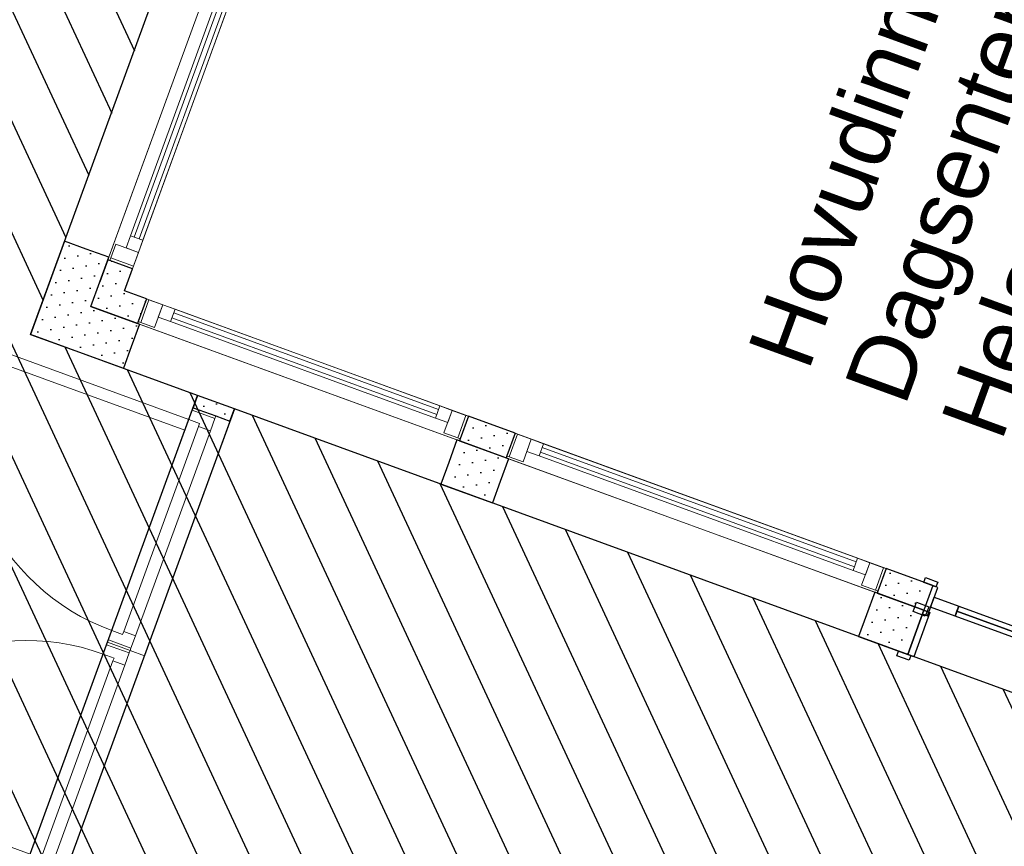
# Model space of a CAD drawing. Header units: millimetres. Extents: x 112481703 to 112588235, y 1264638581 to 1264713486.
# Tile 104 of 256: x 112555450 to 112559215, y 1264656674 to 1264659835. Entities that reach past the tile are written whole.
import ezdxf
from ezdxf.enums import TextEntityAlignment as Align

# ---------------------------------------------------------------- set-up
doc = ezdxf.new("R2010")
doc.units = ezdxf.units.MM
doc.header["$LTSCALE"] = 0.5
doc.header["$MEASUREMENT"] = 0
doc.linetypes.add('PLINE', pattern=[0])
for name, color, linetype in [('231- Bærende yttervegger', 7, 'Continuous'), ('231- Bærende yttervegger (Skravur)', 7, 'Continuous'), ('231- Bærende yttervegger (Skravur)(Nye konstruksjoner)', 7, 'Continuous'), ('231- Bærende yttervegger(Nye konstruksjoner)', 7, 'Continuous'), ('242- Ikke-bærende innervegger', 7, 'Continuous'), ('242- Ikke-bærende innervegger (Skravur)', 7, 'Continuous'), ('244- Vinduer_ dører_ foldevegger(Nye konstruksjoner)', 7, 'Continuous'), ('862- M___Nettoareal', 7, 'Continuous'), ('862- M___Nettoareal (1-100)', 7, 'Continuous'), ('862- M___Nettoareal(Nye konstruksjoner)', 7, 'Continuous'), ('862- M___Nettoareal(Polylinje)', 7, 'Continuous'), ('862- M___Nettoareal(Polylinje)(Nye konstruksjoner)', 7, 'Continuous'), ('LA_farge_dekke_asfalt2', 7, 'Continuous')]:
    doc.layers.add(name, color=color, linetype=linetype)
doc.layers.add('234- Vinduer_ dører_ porter(Nye konstruksjoner)', color=7, linetype='Continuous', lineweight=0)
doc.layers.add('244- Vinduer_ dører_ foldevegger', color=7, linetype='Continuous', lineweight=0)
doc.styles.add('GENERATED_STYLE_1', font='arial.ttf')
pattern_1 = [(249.95599, (112557650, 1264717795), (-81.35699, 29.68231), [0, -50]), (249.95599, (112557682.11, 1264717756.67), (-81.35699, 29.68231), [0, -50])]

# ---------------------------------------------------------------- blocks, each defined once
blk = doc.blocks.new('Korridor_2460_59', base_point=(112559036.3, 1264655787.6))
at = {"layer": '862- M___Nettoareal(Polylinje)', "linetype": 'PLINE', "flags": 128}
blk.add_lwpolyline([(112561673.1, 1264656376.4), (112556271.3, 1264658347.2), (112555549.9, 1264656369.7), (112555559.3, 1264656366.3), (112557813.9, 1264655543.7), (112556559.5, 1264652105.4), (112558100.1, 1264651543.3), (112558457.1, 1264651413.1), (112559471.6, 1264654193.8), (112559085.3, 1264654334.7), (112558889.2, 1264654406.3), (112558930.3, 1264654519), (112559126.4, 1264654447.4), (112560752.8, 1264653854.1)], close=True, dxfattribs=at)
blk = doc.blocks.new('Korridor_ Kommunikasjon_2202_79', base_point=(112556115.5, 1264666864))
at = {"layer": '862- M___Nettoareal(Polylinje)(Nye konstruksjoner)', "linetype": 'PLINE', "flags": 128}
blk.add_lwpolyline([(112557042.7, 1264672336.1), (112556565.9, 1264671029.4), (112555537.7, 1264668211.1), (112555049.2, 1264668389.4), (112554278, 1264666275.6), (112554151.2, 1264666321.9), (112551894.2, 1264660135.8), (112551833.2, 1264660158), (112551385.9, 1264658932.1), (112554296.7, 1264656826.9), (112555409, 1264656421.1), (112556130.4, 1264658398.6), (112555491.6, 1264658631.7), (112556091.4, 1264660275.7), (112555471.4, 1264660501.9), (112555505.7, 1264660595.8), (112555036, 1264660767.2), (112554615.6, 1264660920.6), (112555835.7, 1264664265), (112556256.1, 1264664111.6), (112556725.8, 1264663940.2), (112556760.1, 1264664034.2), (112557380.1, 1264663807.9), (112559008.2, 1264668270.2), (112558068.7, 1264668613), (112559147, 1264671568.4)], close=True, dxfattribs=at)
blk = doc.blocks.new('Veggåpning 07[106]', base_point=(112557650, 1264717795))
at = {"layer": '234- Vinduer_ dører_ porter(Nye konstruksjoner)', "linetype": 'PLINE'}
for p, q in [((112556033.2, 1264660116), (112555621.9, 1264658988.7)), ((112556115.8, 1264660085.8), (112556033.2, 1264660116)), ((112556202.2, 1264660054.3), (112556115.8, 1264660085.8)), ((112556202.2, 1264660054.3), (112555791, 1264658927)), ((112555704.5, 1264658958.5), (112555621.9, 1264658988.7)), ((112555791, 1264658927), (112555704.5, 1264658958.5))]:
    blk.add_line(p, q, dxfattribs=at)
blk = doc.blocks.new('Dør[43]', base_point=(112557650, 1264717795))
at = {"layer": '244- Vinduer_ dører_ foldevegger', "linetype": 'PLINE'}
for p, q in [((112555274.8, 1264658559.6), (112555289.9, 1264658601)), ((112555289.9, 1264658601), (112556096.8, 1264658306.6)), ((112556081.8, 1264658265.2), (112555274.8, 1264658559.6)), ((112555786, 1264657454.5), (112556113.3, 1264658351.7)), ((112556109.9, 1264658342.3), (112556096.8, 1264658306.6)), ((112556109.9, 1264658342.3), (112556113.3, 1264658351.7)), ((112556196.3, 1264658310.7), (112556109.9, 1264658342.3)), ((112556113.3, 1264658351.7), (112556199.7, 1264658320.1)), ((112556113.3, 1264658351.7), (112556199.7, 1264658320.1)), ((112556113.3, 1264658351.7), (112556199.7, 1264658320.1)), ((112555926.9, 1264657403.1), (112556254.2, 1264658300.2)), ((112556096.8, 1264658306.6), (112556081.8, 1264658265.2)), ((112556096.8, 1264658306.6), (112556138.2, 1264658291.5)), ((112556138.2, 1264658291.5), (112556134.1, 1264658280.2)), ((112556179.2, 1264658263.8), (112556196.3, 1264658310.7)), ((112556196.3, 1264658310.7), (112556199.7, 1264658320.1)), ((112556199.7, 1264658320.1), (112556254.2, 1264658300.2)), ((112555847.9, 1264657495.8), (112556134.1, 1264658280.2)), ((112556179.2, 1264658263.8), (112555893, 1264657479.3)), ((112556134.1, 1264658280.2), (112556179.2, 1264658263.8)), ((112555802.4, 1264657499.6), (112555789.4, 1264657463.9)), ((112555843.8, 1264657484.5), (112555802.4, 1264657499.6)), ((112555789.4, 1264657463.9), (112555786, 1264657454.5)), ((112555789.4, 1264657463.9), (112555875.8, 1264657432.4)), ((112555847.9, 1264657495.8), (112555843.8, 1264657484.5)), ((112555893, 1264657479.3), (112555847.9, 1264657495.8)), ((112555875.8, 1264657432.4), (112555893, 1264657479.3)), ((112555786, 1264657454.5), (112555872.4, 1264657423)), ((112555786, 1264657454.5), (112555872.4, 1264657423)), ((112555786, 1264657454.5), (112555872.4, 1264657423)), ((112555875.8, 1264657432.4), (112555872.4, 1264657423)), ((112555872.4, 1264657423), (112555926.9, 1264657403.1))]:
    blk.add_line(p, q, dxfattribs=at)
blk.add_arc((112556096.8, 1264658306.6), 859, 159.956, 249.956, dxfattribs=at)
blk = doc.blocks.new('Dør[44]', base_point=(112557650, 1264717795))
at = {"layer": '244- Vinduer_ dører_ foldevegger', "linetype": 'PLINE'}
for p, q in [((112555786, 1264657454.5), (112555458.7, 1264656557.3)), ((112555769.5, 1264657409.4), (112555782.5, 1264657445.1)), ((112555782.5, 1264657445.1), (112555786, 1264657454.5)), ((112555782.5, 1264657445.1), (112555869, 1264657413.6)), ((112555786, 1264657454.5), (112555872.4, 1264657423)), ((112555786, 1264657454.5), (112555872.4, 1264657423)), ((112555786, 1264657454.5), (112555872.4, 1264657423)), ((112555869, 1264657413.6), (112555872.4, 1264657423)), ((112555872.4, 1264657423), (112555926.9, 1264657403.1)), ((112555926.9, 1264657403.1), (112555599.6, 1264656505.9)), ((112555810.9, 1264657394.3), (112555769.5, 1264657409.4)), ((112555806.7, 1264657383), (112555810.9, 1264657394.3)), ((112555869, 1264657413.6), (112555851.8, 1264657366.6)), ((112555806.7, 1264657383), (112555520.6, 1264656598.6)), ((112555565.6, 1264656582.2), (112555851.8, 1264657366.6)), ((112555851.8, 1264657366.6), (112555806.7, 1264657383)), ((112554683.2, 1264656938.2), (112554668.1, 1264656896.8)), ((112555490.2, 1264656643.8), (112554683.2, 1264656938.2)), ((112554668.1, 1264656896.8), (112555475.1, 1264656602.4)), ((112555475.1, 1264656602.4), (112555490.2, 1264656643.8)), ((112555462.1, 1264656566.7), (112555475.1, 1264656602.4)), ((112555475.1, 1264656602.4), (112555516.4, 1264656587.4)), ((112555516.4, 1264656587.4), (112555520.6, 1264656598.6)), ((112555520.6, 1264656598.6), (112555565.6, 1264656582.2)), ((112555462.1, 1264656566.7), (112555458.7, 1264656557.3)), ((112555458.7, 1264656557.3), (112555545.1, 1264656525.8)), ((112555458.7, 1264656557.3), (112555545.1, 1264656525.8)), ((112555458.7, 1264656557.3), (112555545.1, 1264656525.8)), ((112555548.5, 1264656535.2), (112555462.1, 1264656566.7)), ((112555565.6, 1264656582.2), (112555548.5, 1264656535.2)), ((112555548.5, 1264656535.2), (112555545.1, 1264656525.8)), ((112555545.1, 1264656525.8), (112555599.6, 1264656505.9))]:
    blk.add_line(p, q, dxfattribs=at)
blk.add_arc((112555475.1, 1264656602.4), 859, 69.956, 159.956, dxfattribs=at)
blk = doc.blocks.new('Vindu[198]', base_point=(112557650, 1264717795))
at = {"layer": '234- Vinduer_ dører_ porter(Nye konstruksjoner)', "linetype": 'PLINE'}
for p, q in [((112555935.2, 1264658767.9), (112555903.6, 1264658681.5)), ((112555935.2, 1264658767.9), (112555903.6, 1264658681.5)), ((112555913, 1264658678.1), (112555944.6, 1264658764.5)), ((112555935.2, 1264658767.9), (112557165.8, 1264658318.9)), ((112555935.2, 1264658767.9), (112555944.6, 1264658764.5)), ((112555944.6, 1264658764.5), (112555997.2, 1264658745.3)), ((112555997.2, 1264658745.3), (112555965.6, 1264658658.9)), ((112555980, 1264658698.3), (112555997.2, 1264658745.3)), ((112555997.2, 1264658745.3), (112556044.1, 1264658728.2)), ((112556044.1, 1264658728.2), (112556027, 1264658681.2)), ((112556039, 1264658714.1), (112557051.7, 1264658344.6)), ((112556044.1, 1264658728.2), (112557056.9, 1264658358.7)), ((112555903.6, 1264658681.5), (112555900.9, 1264658674)), ((112555900.9, 1264658674), (112557131.6, 1264658225)), ((112555913, 1264658678.1), (112555903.6, 1264658681.5)), ((112555965.6, 1264658658.9), (112555913, 1264658678.1)), ((112556027, 1264658681.2), (112555980, 1264658698.3)), ((112557039.7, 1264658311.7), (112556027, 1264658681.2)), ((112557044.9, 1264658325.8), (112556032.2, 1264658695.3)), ((112557039.7, 1264658311.7), (112557056.9, 1264658358.7)), ((112557056.9, 1264658358.7), (112557103.8, 1264658341.5)), ((112557072.3, 1264658255.1), (112557103.8, 1264658341.5)), ((112557103.8, 1264658341.5), (112557086.7, 1264658294.6)), ((112557103.8, 1264658341.5), (112557156.4, 1264658322.3)), ((112557086.7, 1264658294.6), (112557039.7, 1264658311.7)), ((112557124.9, 1264658235.9), (112557156.4, 1264658322.3)), ((112557165.8, 1264658318.9), (112557134.3, 1264658232.5)), ((112557165.8, 1264658318.9), (112557134.3, 1264658232.5)), ((112557156.4, 1264658322.3), (112557165.8, 1264658318.9)), ((112557124.9, 1264658235.9), (112557072.3, 1264658255.1)), ((112557134.3, 1264658232.5), (112557124.9, 1264658235.9)), ((112557134.3, 1264658232.5), (112557131.6, 1264658225))]:
    blk.add_line(p, q, dxfattribs=at)
blk = doc.blocks.new('Vindu[201]', base_point=(112557650, 1264717795))
at = {"layer": '234- Vinduer_ dører_ porter(Nye konstruksjoner)', "linetype": 'PLINE'}
for p, q in [((112557344.3, 1264658253.8), (112557312.8, 1264658167.4)), ((112557344.3, 1264658253.8), (112557312.8, 1264658167.4)), ((112557322.2, 1264658163.9), (112557353.7, 1264658250.4)), ((112557344.3, 1264658253.8), (112558762.9, 1264657736.3)), ((112557344.3, 1264658253.8), (112557353.7, 1264658250.4)), ((112557353.7, 1264658250.4), (112557406.3, 1264658231.2)), ((112557406.3, 1264658231.2), (112557374.8, 1264658144.8)), ((112557389.2, 1264658184.2), (112557406.3, 1264658231.2)), ((112557406.3, 1264658231.2), (112557453.3, 1264658214)), ((112557453.3, 1264658214), (112557436.2, 1264658167.1)), ((112557453.3, 1264658214), (112558653.9, 1264657776)), ((112557436.2, 1264658167.1), (112557389.2, 1264658184.2)), ((112558641.9, 1264657743.1), (112557441.3, 1264658181.2)), ((112557448.2, 1264658200), (112558648.7, 1264657761.9)), ((112557312.8, 1264658167.4), (112557310, 1264658159.9)), ((112557310, 1264658159.9), (112558728.6, 1264657642.3)), ((112557322.2, 1264658163.9), (112557312.8, 1264658167.4)), ((112557374.8, 1264658144.8), (112557322.2, 1264658163.9)), ((112558636.7, 1264657729), (112557436.2, 1264658167.1)), ((112558636.7, 1264657729), (112558653.9, 1264657776)), ((112558653.9, 1264657776), (112558700.9, 1264657758.9)), ((112558683.7, 1264657711.9), (112558636.7, 1264657729)), ((112558669.3, 1264657672.5), (112558700.9, 1264657758.9)), ((112558700.9, 1264657758.9), (112558683.7, 1264657711.9)), ((112558700.9, 1264657758.9), (112558753.5, 1264657739.7)), ((112558721.9, 1264657653.3), (112558753.5, 1264657739.7)), ((112558762.9, 1264657736.3), (112558731.3, 1264657649.8)), ((112558762.9, 1264657736.3), (112558731.3, 1264657649.8)), ((112558753.5, 1264657739.7), (112558762.9, 1264657736.3)), ((112558721.9, 1264657653.3), (112558669.3, 1264657672.5)), ((112558731.3, 1264657649.8), (112558721.9, 1264657653.3)), ((112558731.3, 1264657649.8), (112558728.6, 1264657642.3))]:
    blk.add_line(p, q, dxfattribs=at)
blk = doc.blocks.new('Skyvedør[137]', base_point=(112557650, 1264717795))
at = {"layer": '244- Vinduer_ dører_ foldevegger(Nye konstruksjoner)', "linetype": 'PLINE'}
for p, q in [((112558906.6, 1264657683.8), (112558913.1, 1264657701.7)), ((112558913.1, 1264657701.7), (112558960.1, 1264657684.5)), ((112558960.1, 1264657684.5), (112558953.6, 1264657666.7)), ((112558941.4, 1264657671.1), (112558901.9, 1264657563.1)), ((112558953.6, 1264657666.7), (112558906.6, 1264657683.8)), ((112558941.4, 1264657671.1), (112558906.6, 1264657683.8)), ((112558941.4, 1264657671.1), (112558906.6, 1264657683.8)), ((112558941.4, 1264657671.1), (112558907.1, 1264657577.2)), ((112558941.4, 1264657671.1), (112558907.1, 1264657577.2)), ((112558920.7, 1264657556.2), (112558960.1, 1264657664.3)), ((112558960.1, 1264657664.3), (112558941.4, 1264657671.1)), ((112558932.7, 1264657589.1), (112558946.4, 1264657626.7)), ((112558946.4, 1264657626.7), (112559040.4, 1264657592.4)), ((112558865.8, 1264657572), (112558872.3, 1264657589.9)), ((112558912.8, 1264657554.9), (112558865.8, 1264657572)), ((112558872.3, 1264657589.9), (112558919.3, 1264657572.7)), ((112558907.1, 1264657577.2), (112558872.3, 1264657589.9)), ((112558907.1, 1264657577.2), (112558872.3, 1264657589.9)), ((112558919.3, 1264657572.7), (112558912.8, 1264657554.9)), ((112559026.7, 1264657554.9), (112558932.7, 1264657589.1)), ((112559040.4, 1264657592.4), (112559026.7, 1264657554.9)), ((112559033.5, 1264657573.6), (112560325.2, 1264657102.4)), ((112558901.9, 1264657563.1), (112558920.7, 1264657556.2)), ((112559638.2, 1264657225.3), (112559826.1, 1264657156.7)), ((112559826.1, 1264657156.7), (112559796.3, 1264657220.8)), ((112559826.1, 1264657156.7), (112559762, 1264657126.9)), ((112560318.4, 1264657083.6), (112560332.1, 1264657121.2)), ((112560332.1, 1264657121.2), (112560426, 1264657086.9)), ((112560426, 1264657086.9), (112560439.7, 1264657124.5)), ((112560439.7, 1264657124.5), (112560533.7, 1264657090.2)), ((112560412.3, 1264657049.3), (112560318.4, 1264657083.6)), ((112560426, 1264657086.9), (112560412.3, 1264657049.3)), ((112560520, 1264657052.6), (112560426, 1264657086.9)), ((112560533.7, 1264657090.2), (112560520, 1264657052.6)), ((112560526.8, 1264657071.4), (112561818.5, 1264656600.1)), ((112561811.7, 1264656581.3), (112561825.4, 1264656618.9)), ((112561825.4, 1264656618.9), (112561919.3, 1264656584.6)), ((112561925.9, 1264656582.2), (112561932.4, 1264656600.1)), ((112561932.4, 1264656600.1), (112561979.4, 1264656583)), ((112561905.6, 1264656547.1), (112561811.7, 1264656581.3)), ((112561919.3, 1264656584.6), (112561879.9, 1264656476.6)), ((112561898.7, 1264656469.8), (112561938.1, 1264656577.8)), ((112561938.1, 1264656577.8), (112561903.9, 1264656483.8)), ((112561938.1, 1264656577.8), (112561903.9, 1264656483.8)), ((112561919.3, 1264656584.6), (112561905.6, 1264656547.1)), ((112561938.1, 1264656577.8), (112561919.3, 1264656584.6)), ((112561972.9, 1264656565.1), (112561925.9, 1264656582.2)), ((112561938.1, 1264656577.8), (112561972.9, 1264656565.1)), ((112561938.1, 1264656577.8), (112561972.9, 1264656565.1)), ((112561979.4, 1264656583), (112561972.9, 1264656565.1)), ((112561885.1, 1264656470.5), (112561891.6, 1264656488.3)), ((112561891.6, 1264656488.3), (112561938.6, 1264656471.2)), ((112561903.9, 1264656483.8), (112561938.6, 1264656471.2)), ((112561903.9, 1264656483.8), (112561938.6, 1264656471.2)), ((112561879.9, 1264656476.6), (112561898.7, 1264656469.8)), ((112561932.1, 1264656453.3), (112561885.1, 1264656470.5)), ((112561938.6, 1264656471.2), (112561932.1, 1264656453.3))]:
    blk.add_line(p, q, dxfattribs=at)
at = {"layer": '244- Vinduer_ dører_ foldevegger(Nye konstruksjoner)', "linetype": 'PLINE', "flags": 128}
for points in [[(112559033.5, 1264657573.6), (112560325.2, 1264657102.4), (112560318.4, 1264657083.6), (112559026.7, 1264657554.9)], [(112559040.4, 1264657592.4), (112560332.1, 1264657121.2), (112560325.2, 1264657102.4), (112559033.5, 1264657573.6)], [(112560533.7, 1264657090.2), (112561825.4, 1264656618.9), (112561818.5, 1264656600.1), (112560526.8, 1264657071.4)], [(112560526.8, 1264657071.4), (112561818.5, 1264656600.1), (112561811.7, 1264656581.3), (112560520, 1264657052.6)]]:
    blk.add_lwpolyline(points, close=True, dxfattribs=at)
blk = doc.blocks.new('Veggåpning 07[257]', base_point=(112557650, 1264717795))
at = {"layer": '234- Vinduer_ dører_ porter(Nye konstruksjoner)', "linetype": 'PLINE'}
for p, q in [((112555908.3, 1264658671.3), (112555876.8, 1264658584.8)), ((112555908.3, 1264658671.3), (112557122.2, 1264658228.4)), ((112555876.8, 1264658584.8), (112555846.6, 1264658502.2)), ((112555846.6, 1264658502.2), (112557060.5, 1264658059.3)), ((112557122.2, 1264658228.4), (112557090.6, 1264658142)), ((112557090.6, 1264658142), (112557060.5, 1264658059.3))]:
    blk.add_line(p, q, dxfattribs=at)
blk = doc.blocks.new('Veggåpning 07[260]', base_point=(112557650, 1264717795))
at = {"layer": '234- Vinduer_ dører_ porter(Nye konstruksjoner)', "linetype": 'PLINE'}
for p, q in [((112557319.4, 1264658156.4), (112557287.9, 1264658070)), ((112557319.4, 1264658156.4), (112558719.2, 1264657645.7)), ((112557287.9, 1264658070), (112557257.7, 1264657987.3)), ((112557257.7, 1264657987.3), (112558657.5, 1264657476.6)), ((112558719.2, 1264657645.7), (112558687.7, 1264657559.3)), ((112558687.7, 1264657559.3), (112558657.5, 1264657476.6))]:
    blk.add_line(p, q, dxfattribs=at)
blk = doc.blocks.new('Veggåpning 01[146]', base_point=(112557650, 1264717795))
at = {"layer": '244- Vinduer_ dører_ foldevegger(Nye konstruksjoner)', "linetype": 'PLINE'}
for p, q in [((112558845.4, 1264657408.1), (112558907.1, 1264657577.2)), ((112558907.1, 1264657577.2), (112558845.4, 1264657408.1)), ((112558907.1, 1264657577.2), (112558845.4, 1264657408.1)), ((112558872.3, 1264657589.9), (112558878.8, 1264657607.7)), ((112558919.3, 1264657572.7), (112558872.3, 1264657589.9)), ((112558907.1, 1264657577.2), (112558872.3, 1264657589.9)), ((112558907.1, 1264657577.2), (112558872.3, 1264657589.9)), ((112558878.8, 1264657607.7), (112558925.8, 1264657590.6)), ((112558907.1, 1264657577.2), (112558930.6, 1264657568.6)), ((112558925.8, 1264657590.6), (112558919.3, 1264657572.7)), ((112558930.6, 1264657568.6), (112558868.9, 1264657399.5)), ((112558804.1, 1264657402.9), (112558810.6, 1264657420.8)), ((112558851.1, 1264657385.8), (112558804.1, 1264657402.9)), ((112558810.6, 1264657420.8), (112558857.6, 1264657403.6)), ((112558845.4, 1264657408.1), (112558810.6, 1264657420.8)), ((112558845.4, 1264657408.1), (112558810.6, 1264657420.8)), ((112558868.9, 1264657399.5), (112558845.4, 1264657408.1)), ((112558857.6, 1264657403.6), (112558851.1, 1264657385.8)), ((112561818.7, 1264656323.3), (112561880.4, 1264656492.4)), ((112561903.9, 1264656483.8), (112561842.2, 1264656314.8)), ((112561903.9, 1264656483.8), (112561842.2, 1264656314.8)), ((112561903.9, 1264656483.8), (112561842.2, 1264656314.8)), ((112561880.4, 1264656492.4), (112561903.9, 1264656483.8)), ((112561891.6, 1264656488.3), (112561898.2, 1264656506.2)), ((112561938.6, 1264656471.2), (112561891.6, 1264656488.3)), ((112561898.2, 1264656506.2), (112561945.1, 1264656489)), ((112561903.9, 1264656483.8), (112561938.6, 1264656471.2)), ((112561903.9, 1264656483.8), (112561938.6, 1264656471.2)), ((112561945.1, 1264656489), (112561938.6, 1264656471.2)), ((112561842.2, 1264656314.8), (112561818.7, 1264656323.3)), ((112561823.4, 1264656301.4), (112561830, 1264656319.2)), ((112561870.4, 1264656284.2), (112561823.4, 1264656301.4)), ((112561830, 1264656319.2), (112561876.9, 1264656302.1)), ((112561842.2, 1264656314.8), (112561876.9, 1264656302.1)), ((112561842.2, 1264656314.8), (112561876.9, 1264656302.1)), ((112561876.9, 1264656302.1), (112561870.4, 1264656284.2))]:
    blk.add_line(p, q, dxfattribs=at)
blk = doc.blocks.new('Vindu[261]', base_point=(112557650, 1264717795))
at = {"layer": '234- Vinduer_ dører_ porter(Nye konstruksjoner)', "linetype": 'PLINE'}
for p, q in [((112556202.2, 1264660054.3), (112555787.5, 1264658917.6)), ((112556296.2, 1264660020), (112555881.5, 1264658883.3)), ((112556187.1, 1264659989.5), (112556206.3, 1264660042.2)), ((112556209.8, 1264660051.6), (112556202.2, 1264660054.3)), ((112556206.3, 1264660042.2), (112556209.8, 1264660051.6)), ((112556206.3, 1264660042.2), (112556292.8, 1264660010.6)), ((112556296.2, 1264660020), (112556209.8, 1264660051.6)), ((112556296.2, 1264660020), (112556209.8, 1264660051.6)), ((112556296.2, 1264660020), (112556292.8, 1264660010.6)), ((112556273.6, 1264659958), (112556187.1, 1264659989.5)), ((112556292.8, 1264660010.6), (112556273.6, 1264659958)), ((112556209.5, 1264659928.2), (112556226.6, 1264659975.2)), ((112556226.6, 1264659975.2), (112556273.6, 1264659958)), ((112556273.6, 1264659958), (112556256.4, 1264659911)), ((112555874.3, 1264659009.4), (112556209.5, 1264659928.2)), ((112555888.4, 1264659004.3), (112556223.6, 1264659923)), ((112556242.3, 1264659916.2), (112555907.1, 1264658997.4)), ((112556256.4, 1264659911), (112555921.2, 1264658992.3)), ((112556256.4, 1264659911), (112556209.5, 1264659928.2)), ((112555857.1, 1264658962.4), (112555874.3, 1264659009.4)), ((112555874.3, 1264659009.4), (112555921.2, 1264658992.3)), ((112555798.5, 1264658924.2), (112555817.7, 1264658976.8)), ((112555817.7, 1264658976.8), (112555904.1, 1264658945.3)), ((112555921.2, 1264658992.3), (112555904.1, 1264658945.3)), ((112555904.1, 1264658945.3), (112555857.1, 1264658962.4)), ((112555904.1, 1264658945.3), (112555884.9, 1264658892.7)), ((112555795, 1264658914.8), (112555787.5, 1264658917.6)), ((112555795, 1264658914.8), (112555798.5, 1264658924.2)), ((112555881.5, 1264658883.3), (112555795, 1264658914.8)), ((112555881.5, 1264658883.3), (112555795, 1264658914.8)), ((112555798.5, 1264658924.2), (112555884.9, 1264658892.7)), ((112555884.9, 1264658892.7), (112555881.5, 1264658883.3))]:
    blk.add_line(p, q, dxfattribs=at)
blk = doc.blocks.new('Label_88', base_point=(112559052.4, 1264655781.8))
at = {"layer": '862- M___Nettoareal (1-100)', "char_height": 200, "attachment_point": 1, "rotation": 249.956, "style": 'GENERATED_STYLE_1'}
for s, insert in [('\\A1;{\\pql;\\pt0,241000;\\fArial|b0|i0|c0|p0;\\W1.000000;20,2\\fArial|b0|i0|c0|p0;\\W1.000000;\\A1{\\H.66x;\\S^  ;}\\fArial|b0|i0|c0|p0;\\W1.000000; m\\fArial|b0|i0|c0|p0;\\W1.000000;\\A1{\\H.66x;\\S2^  ;}\\fArial|b0|i0|c0|p0;\\W1.000000;\\fArial|b0|i0|c0|p0;\\W1.000000;\\fArial|b0|i0|c0|p0;\\W1.000000;\\fArial|b0|i0|c0|p0;\\W1.000000;\\fArial|b0|i0|c0|p0;\\W1.000000;\\fArial|b0|i0|c0|p0;\\W1.000000;\\fArial|b0|i0|c0|p0;\\W1.000000;\\A1{\\H.66x;\\S^  ;}\\fArial|b0|i0|c0|p0;\\W1.000000;\\fArial|b0|i0|c0|p0;\\W1.000000;\\A1{\\H.66x;\\S^  ;}\\fArial|b0|i0|c0|p0;\\W1.000000;\\fArial|b0|i0|c0|p0;\\W1.000000;\\fArial|b0|i0|c0|p0;\\W1.000000;\\fArial|b0|i0|c0|p0;\\W1.000000;\\fArial|b0|i0|c0|p0;\\W1.000000;\\fArial|b0|i0|c0|p0;\\W1.000000;\\fArial|b0|i0|c0|p0;\\W1.000000;\\A1{\\H.66x;\\S^  ;}\\fArial|b0|i0|c0|p0;\\W1.000000;\\fArial|b0|i0|c0|p0;\\W1.000000;\\A1{\\H.66x;\\S^  ;}\\fArial|b0|i0|c0|p0;\\W1.000000;\\fArial|b0|i0|c0|p0;\\W1.000000;\\fArial|b0|i0|c0|p0;\\W1.000000;\\fArial|b0|i0|c0|p0;\\W1.000000;\\fArial|b0|i0|c0|p0;\\W1.000000;\\fArial|b0|i0|c0|p0;\\W1.000000;\\fArial|b0|i0|c0|p0;\\W1.000000;\\A1{\\H.66x;\\S^  ;}\\fArial|b0|i0|c0|p0;\\W1.000000;\\fArial|b0|i0|c0|p0;\\W1.000000;\\A1{\\H.66x;\\S^  ;}\\fArial|b0|i0|c0|p0;\\W1.000000;\\fArial|b0|i0|c0|p0;\\W1.000000;\\fArial|b0|i0|c0|p0;\\W1.000000;\\fArial|b0|i0|c0|p0;\\W1.000000;\\fArial|b0|i0|c0|p0;\\W1.000000;\\fArial|b0|i0|c0|p0;\\W1.000000;\\fArial|b0|i0|c0|p0;\\W1.000000;\\A1{\\H.66x;\\S^  ;}\\fArial|b0|i0|c0|p0;\\W1.000000;\\fArial|b0|i0|c0|p0;\\W1.000000;\\A1{\\H.66x;\\S^  ;}\\fArial|b0|i0|c0|p0;\\W1.000000;\\fArial|b0|i0|c0|p0;\\W1.000000;\\fArial|b0|i0|c0|p0;\\W1.000000;\\fArial|b0|i0|c0|p0;\\W1.000000;\\fArial|b0|i0|c0|p0;\\W1.000000;\\fArial|b0|i0|c0|p0;\\W1.000000;\\fArial|b0|i0|c0|p0;\\W1.000000;\\fArial|b0|i0|c0|p0;\\W1.000000;}', (112559022.9, 1264656301.1)), ('\\A1;{\\pql;\\pt0,241000;\\fArial|b0|i0|c0|p0;\\W1.000000;Korridor\\fArial|b0|i0|c0|p0;\\W1.000000;\\A1{\\H.66x;\\S^  ;}\\fArial|b0|i0|c0|p0;\\W1.000000;\\fArial|b0|i0|c0|p0;\\W1.000000;\\A1{\\H.66x;\\S^  ;}\\fArial|b0|i0|c0|p0;\\W1.000000;\\fArial|b0|i0|c0|p0;\\W1.000000;\\fArial|b0|i0|c0|p0;\\W1.000000;\\fArial|b0|i0|c0|p0;\\W1.000000;\\fArial|b0|i0|c0|p0;\\W1.000000;\\fArial|b0|i0|c0|p0;\\W1.000000;\\fArial|b0|i0|c0|p0;\\W1.000000;\\A1{\\H.66x;\\S^  ;}\\fArial|b0|i0|c0|p0;\\W1.000000;\\fArial|b0|i0|c0|p0;\\W1.000000;\\A1{\\H.66x;\\S^  ;}\\fArial|b0|i0|c0|p0;\\W1.000000;\\fArial|b0|i0|c0|p0;\\W1.000000;\\fArial|b0|i0|c0|p0;\\W1.000000;\\fArial|b0|i0|c0|p0;\\W1.000000;\\fArial|b0|i0|c0|p0;\\W1.000000;\\fArial|b0|i0|c0|p0;\\W1.000000;\\fArial|b0|i0|c0|p0;\\W1.000000;\\A1{\\H.66x;\\S^  ;}\\fArial|b0|i0|c0|p0;\\W1.000000;\\fArial|b0|i0|c0|p0;\\W1.000000;\\A1{\\H.66x;\\S^  ;}\\fArial|b0|i0|c0|p0;\\W1.000000;\\fArial|b0|i0|c0|p0;\\W1.000000;\\fArial|b0|i0|c0|p0;\\W1.000000;\\fArial|b0|i0|c0|p0;\\W1.000000;\\fArial|b0|i0|c0|p0;\\W1.000000;\\fArial|b0|i0|c0|p0;\\W1.000000;\\fArial|b0|i0|c0|p0;\\W1.000000;\\A1{\\H.66x;\\S^  ;}\\fArial|b0|i0|c0|p0;\\W1.000000;\\fArial|b0|i0|c0|p0;\\W1.000000;\\A1{\\H.66x;\\S^  ;}\\fArial|b0|i0|c0|p0;\\W1.000000;\\fArial|b0|i0|c0|p0;\\W1.000000;\\fArial|b0|i0|c0|p0;\\W1.000000;\\fArial|b0|i0|c0|p0;\\W1.000000;\\fArial|b0|i0|c0|p0;\\W1.000000;\\fArial|b0|i0|c0|p0;\\W1.000000;\\fArial|b0|i0|c0|p0;\\W1.000000;\\A1{\\H.66x;\\S^  ;}\\fArial|b0|i0|c0|p0;\\W1.000000;\\fArial|b0|i0|c0|p0;\\W1.000000;\\A1{\\H.66x;\\S^  ;}\\fArial|b0|i0|c0|p0;\\W1.000000;\\fArial|b0|i0|c0|p0;\\W1.000000;\\fArial|b0|i0|c0|p0;\\W1.000000;\\fArial|b0|i0|c0|p0;\\W1.000000;\\fArial|b0|i0|c0|p0;\\W1.000000;\\fArial|b0|i0|c0|p0;\\W1.000000;\\fArial|b0|i0|c0|p0;\\W1.000000;\\fArial|b0|i0|c0|p0;\\W1.000000;}', (112559320.8, 1264656192.4)), ('\\A1;{\\pql;\\pt0,241000;\\fArial|b0|i0|c0|p0;\\W1.000000;2460\\fArial|b0|i0|c0|p0;\\W1.000000;\\A1{\\H.66x;\\S^  ;}\\fArial|b0|i0|c0|p0;\\W1.000000;\\fArial|b0|i0|c0|p0;\\W1.000000;\\A1{\\H.66x;\\S^  ;}\\fArial|b0|i0|c0|p0;\\W1.000000;\\fArial|b0|i0|c0|p0;\\W1.000000;\\fArial|b0|i0|c0|p0;\\W1.000000;\\fArial|b0|i0|c0|p0;\\W1.000000;\\fArial|b0|i0|c0|p0;\\W1.000000;\\fArial|b0|i0|c0|p0;\\W1.000000;\\fArial|b0|i0|c0|p0;\\W1.000000;\\A1{\\H.66x;\\S^  ;}\\fArial|b0|i0|c0|p0;\\W1.000000;\\fArial|b0|i0|c0|p0;\\W1.000000;\\A1{\\H.66x;\\S^  ;}\\fArial|b0|i0|c0|p0;\\W1.000000;\\fArial|b0|i0|c0|p0;\\W1.000000;\\fArial|b0|i0|c0|p0;\\W1.000000;\\fArial|b0|i0|c0|p0;\\W1.000000;\\fArial|b0|i0|c0|p0;\\W1.000000;\\fArial|b0|i0|c0|p0;\\W1.000000;\\fArial|b0|i0|c0|p0;\\W1.000000;\\A1{\\H.66x;\\S^  ;}\\fArial|b0|i0|c0|p0;\\W1.000000;\\fArial|b0|i0|c0|p0;\\W1.000000;\\A1{\\H.66x;\\S^  ;}\\fArial|b0|i0|c0|p0;\\W1.000000;\\fArial|b0|i0|c0|p0;\\W1.000000;\\fArial|b0|i0|c0|p0;\\W1.000000;\\fArial|b0|i0|c0|p0;\\W1.000000;\\fArial|b0|i0|c0|p0;\\W1.000000;\\fArial|b0|i0|c0|p0;\\W1.000000;\\fArial|b0|i0|c0|p0;\\W1.000000;\\A1{\\H.66x;\\S^  ;}\\fArial|b0|i0|c0|p0;\\W1.000000;\\fArial|b0|i0|c0|p0;\\W1.000000;\\A1{\\H.66x;\\S^  ;}\\fArial|b0|i0|c0|p0;\\W1.000000;\\fArial|b0|i0|c0|p0;\\W1.000000;\\fArial|b0|i0|c0|p0;\\W1.000000;\\fArial|b0|i0|c0|p0;\\W1.000000;\\fArial|b0|i0|c0|p0;\\W1.000000;\\fArial|b0|i0|c0|p0;\\W1.000000;\\fArial|b0|i0|c0|p0;\\W1.000000;\\A1{\\H.66x;\\S^  ;}\\fArial|b0|i0|c0|p0;\\W1.000000;\\fArial|b0|i0|c0|p0;\\W1.000000;\\A1{\\H.66x;\\S^  ;}\\fArial|b0|i0|c0|p0;\\W1.000000;\\fArial|b0|i0|c0|p0;\\W1.000000;\\fArial|b0|i0|c0|p0;\\W1.000000;\\fArial|b0|i0|c0|p0;\\W1.000000;\\fArial|b0|i0|c0|p0;\\W1.000000;\\fArial|b0|i0|c0|p0;\\W1.000000;\\fArial|b0|i0|c0|p0;\\W1.000000;\\fArial|b0|i0|c0|p0;\\W1.000000;}', (112559622.9, 1264656103.5))]:
    blk.add_mtext(s, dxfattribs=dict(at, insert=insert))
at = {"layer": '862- M___Nettoareal (1-100)', "style": 'GENERATED_STYLE_1'}
for tag, p in [('DUMMY_108', (112559075.4, 1264656303.3)), ('DUMMY_107', (112559370.6, 1264656195.5)), ('DUMMY_106', (112559665.9, 1264656087.8))]:
    blk.add_attdef(tag, text='', height=200, rotation=249.956, dxfattribs=at).set_placement(p, align=Align.TOP_LEFT)

msp = doc.modelspace()

# ---------------------------------------------------------------- hatches: boundary and pattern name
at = {"layer": '231- Bærende yttervegger (Skravur)', "linetype": 'Continuous'}
h = msp.add_hatch(dxfattribs=at)
h.set_pattern_fill('Prikker_tett', color=256, style=0, pattern_type=2)
h.set_pattern_definition(pattern_1)
h.paths.add_polyline_path([(112555722.4, 1264658739.1), (112555791, 1264658927), (112555621.9, 1264658988.7), (112555553.3, 1264658800.8)])
h = msp.add_hatch(dxfattribs=at)
h.set_pattern_fill('Prikker_tett', color=256, style=0, pattern_type=2)
h.set_pattern_definition(pattern_1)
h.paths.add_polyline_path([(112555553.3, 1264658800.8), (112555491.6, 1264658631.7), (112555722.4, 1264658739.1)])
h = msp.add_hatch(dxfattribs=at)
h.set_pattern_fill('Prikker_tett', color=256, style=0, pattern_type=2)
h.set_pattern_definition(pattern_1)
h.paths.add_polyline_path([(112555722.4, 1264658739.1), (112555491.6, 1264658631.7), (112555660.7, 1264658570)])
h = msp.add_hatch(dxfattribs=at)
h.set_pattern_fill('Prikker_tett', color=256, style=0, pattern_type=2)
h.set_pattern_definition(pattern_1)
h.paths.add_polyline_path([(112555722.4, 1264658739.1), (112555660.7, 1264658570), (112555846.6, 1264658502.2), (112555908.3, 1264658671.3)])
h = msp.add_hatch(dxfattribs=at)
h.set_pattern_fill('Prikker_tett', color=256, style=0, pattern_type=2)
h.set_pattern_definition(pattern_1)
h.paths.add_polyline_path([(112557122.2, 1264658228.4), (112557060.5, 1264658059.3), (112557257.7, 1264657987.3), (112557319.4, 1264658156.4)])
h = msp.add_hatch(dxfattribs=at)
h.set_pattern_fill('Prikker_tett', color=256, style=0, pattern_type=2)
h.set_pattern_definition(pattern_1)
h.paths.add_polyline_path([(112558719.2, 1264657645.7), (112558657.5, 1264657476.6), (112558845.4, 1264657408.1), (112558907.1, 1264657577.2)])
at = {"layer": '231- Bærende yttervegger (Skravur)(Nye konstruksjoner)', "linetype": 'Continuous'}
h = msp.add_hatch(dxfattribs=at)
h.set_pattern_fill('Prikker_tett', color=256, style=0, pattern_type=2)
h.set_pattern_definition(pattern_1)
h.paths.add_polyline_path([(112555850.6, 1264658798.8), (112555881.5, 1264658883.3), (112555787.5, 1264658917.6), (112555756.7, 1264658833)])
h = msp.add_hatch(dxfattribs=at)
h.set_pattern_fill('Prikker_tett', color=256, style=0, pattern_type=2)
h.set_pattern_definition(pattern_1)
h.paths.add_polyline_path([(112555756.7, 1264658833), (112555722.4, 1264658739.1), (112555850.6, 1264658798.8)])
h = msp.add_hatch(dxfattribs=at)
h.set_pattern_fill('Prikker_tett', color=256, style=0, pattern_type=2)
h.set_pattern_definition(pattern_1)
h.paths.add_polyline_path([(112555850.6, 1264658798.8), (112555722.4, 1264658739.1), (112555816.4, 1264658704.8)])
h = msp.add_hatch(dxfattribs=at)
h.set_pattern_fill('Prikker_tett', color=256, style=0, pattern_type=2)
h.set_pattern_definition(pattern_1)
h.paths.add_polyline_path([(112555850.6, 1264658798.8), (112555816.4, 1264658704.8), (112555900.9, 1264658674), (112555935.2, 1264658767.9)])
h = msp.add_hatch(dxfattribs=at)
h.set_pattern_fill('Prikker_tett', color=256, style=0, pattern_type=2)
h.set_pattern_definition(pattern_1)
h.paths.add_polyline_path([(112557165.8, 1264658318.9), (112557131.6, 1264658225), (112557310, 1264658159.9), (112557344.3, 1264658253.8)])
h = msp.add_hatch(dxfattribs=at)
h.set_pattern_fill('Prikker_tett', color=256, style=0, pattern_type=2)
h.set_pattern_definition(pattern_1)
h.paths.add_polyline_path([(112558762.9, 1264657736.3), (112558728.6, 1264657642.3), (112558907.1, 1264657577.2), (112558941.4, 1264657671.1)])
at = {"layer": '242- Ikke-bærende innervegger (Skravur)', "linetype": 'Continuous'}
h = msp.add_hatch(dxfattribs=at)
h.set_pattern_fill('Prikker_tett', color=256, style=0, pattern_type=2)
h.set_pattern_definition(pattern_1)
h.paths.add_polyline_path([(112556130.4, 1264658398.6), (112556113.3, 1264658351.7), (112556254.2, 1264658300.2), (112556271.3, 1264658347.2)])
at = {"layer": 'LA_farge_dekke_asfalt2', "linetype": 'Continuous'}
h = msp.add_hatch(dxfattribs=at)
h.set_pattern_fill('Murverk', color=256, style=0, pattern_type=2)
h.set_pattern_definition([(294.956, (112557650, 1264717795), (163.1938, 75.94596), [])])
h.paths.add_polyline_path([(112560860.6, 1264667658.3), (112562616.7, 1264672471.6), (112559995.7, 1264673427.9), (112559309.6, 1264671547.3), (112556566.5, 1264672548.1), (112556077.4, 1264671207.6), (112551887.6, 1264672736.3), (112550859.3, 1264669918), (112548773.8, 1264670678.9), (112548539, 1264670035.4), (112546176.3, 1264670897.4), (112543555.3, 1264671853.6), (112540861.4, 1264664469.7), (112545422.3, 1264662805.7), (112543616.1, 1264657854.9), (112550126.3, 1264655479.7), (112546836, 1264646461.2), (112560363.8, 1264641525.7), (112565299.3, 1264655053.5), (112555491.6, 1264658631.7), (112556213.9, 1264660591.1), (112557023.9, 1264660297.4), (112558073.9, 1264663192.9), (112557263, 1264663486.9), (112559028.7, 1264668326.6)])

# ---------------------------------------------------------------- linework, layer by layer
at = {"layer": '231- Bærende yttervegger', "linetype": 'PLINE'}
for p, q in [((112555704.5, 1264658958.5), (112555621.9, 1264658988.7)), ((112555791, 1264658927), (112555704.5, 1264658958.5)), ((112555908.3, 1264658671.3), (112555876.8, 1264658584.8)), ((112555876.8, 1264658584.8), (112555846.6, 1264658502.2)), ((112557122.2, 1264658228.4), (112557090.6, 1264658142)), ((112557090.6, 1264658142), (112557060.5, 1264658059.3)), ((112557319.4, 1264658156.4), (112557287.9, 1264658070)), ((112557287.9, 1264658070), (112557257.7, 1264657987.3)), ((112558719.2, 1264657645.7), (112558687.7, 1264657559.3)), ((112558907.1, 1264657577.2), (112558845.4, 1264657408.1)), ((112558907.1, 1264657577.2), (112558872.3, 1264657589.9)), ((112558687.7, 1264657559.3), (112558657.5, 1264657476.6)), ((112558845.4, 1264657408.1), (112558810.6, 1264657420.8))]:
    msp.add_line(p, q, dxfattribs=at)
at = {"layer": '231- Bærende yttervegger', "linetype": 'PLINE', "flags": 128}
for points in [[(112555621.9, 1264658988.7), (112555491.6, 1264658631.7)], [(112555722.4, 1264658739.1), (112555791, 1264658927)], [(112555908.3, 1264658671.3), (112555722.4, 1264658739.1)], [(112555491.6, 1264658631.7), (112555660.7, 1264658570)], [(112555660.7, 1264658570), (112555846.6, 1264658502.2)], [(112557319.4, 1264658156.4), (112557122.2, 1264658228.4)], [(112557060.5, 1264658059.3), (112557257.7, 1264657987.3)], [(112558907.1, 1264657577.2), (112558719.2, 1264657645.7)], [(112558657.5, 1264657476.6), (112558845.4, 1264657408.1)]]:
    msp.add_lwpolyline(points, dxfattribs=at)
at = {"layer": '231- Bærende yttervegger(Nye konstruksjoner)', "linetype": 'PLINE'}
for p, q in [((112555795, 1264658914.8), (112555787.5, 1264658917.6)), ((112555881.5, 1264658883.3), (112555795, 1264658914.8)), ((112555935.2, 1264658767.9), (112555903.6, 1264658681.5)), ((112555903.6, 1264658681.5), (112555900.9, 1264658674)), ((112557165.8, 1264658318.9), (112557134.3, 1264658232.5)), ((112557344.3, 1264658253.8), (112557312.8, 1264658167.4)), ((112557134.3, 1264658232.5), (112557131.6, 1264658225)), ((112557312.8, 1264658167.4), (112557310, 1264658159.9)), ((112558762.9, 1264657736.3), (112558731.3, 1264657649.8)), ((112558731.3, 1264657649.8), (112558728.6, 1264657642.3)), ((112558941.4, 1264657671.1), (112558906.6, 1264657683.8)), ((112558941.4, 1264657671.1), (112558907.1, 1264657577.2)), ((112558907.1, 1264657577.2), (112558872.3, 1264657589.9))]:
    msp.add_line(p, q, dxfattribs=at)
at = {"layer": '231- Bærende yttervegger(Nye konstruksjoner)', "linetype": 'PLINE', "flags": 128}
for points in [[(112555787.5, 1264658917.6), (112555756.7, 1264658833)], [(112555850.6, 1264658798.8), (112555881.5, 1264658883.3)], [(112555722.4, 1264658739.1), (112555756.7, 1264658833)], [(112555935.2, 1264658767.9), (112555850.6, 1264658798.8)], [(112555722.4, 1264658739.1), (112555900.9, 1264658674)], [(112557344.3, 1264658253.8), (112557165.8, 1264658318.9)], [(112557131.6, 1264658225), (112557310, 1264658159.9)], [(112558941.4, 1264657671.1), (112558762.9, 1264657736.3)], [(112558728.6, 1264657642.3), (112558907.1, 1264657577.2)]]:
    msp.add_lwpolyline(points, dxfattribs=at)
at = {"layer": '242- Ikke-bærende innervegger', "linetype": 'PLINE'}
for p, q in [((112556113.3, 1264658351.7), (112556199.7, 1264658320.1)), ((112556199.7, 1264658320.1), (112556254.2, 1264658300.2))]:
    msp.add_line(p, q, dxfattribs=at)
at = {"layer": '242- Ikke-bærende innervegger', "linetype": 'PLINE', "flags": 128}
for points in [[(112556130.4, 1264658398.6), (112556113.3, 1264658351.7)], [(112556271.3, 1264658347.2), (112556130.4, 1264658398.6)], [(112556254.2, 1264658300.2), (112556271.3, 1264658347.2)]]:
    msp.add_lwpolyline(points, dxfattribs=at)

# ---------------------------------------------------------------- block references
at = {"layer": '234- Vinduer_ dører_ porter(Nye konstruksjoner)', "linetype": 'PLINE'}
for name in ['Veggåpning 07[106]', 'Vindu[261]', 'Vindu[198]', 'Veggåpning 07[257]', 'Vindu[201]', 'Veggåpning 07[260]']:
    msp.add_blockref(name, (112557650, 1264717795), dxfattribs=at)
at = {"layer": '244- Vinduer_ dører_ foldevegger', "linetype": 'PLINE'}
for name in ['Dør[43]', 'Dør[44]']:
    msp.add_blockref(name, (112557650, 1264717795), dxfattribs=at)
at = {"layer": '244- Vinduer_ dører_ foldevegger(Nye konstruksjoner)', "linetype": 'PLINE'}
for name in ['Skyvedør[137]', 'Veggåpning 01[146]']:
    msp.add_blockref(name, (112557650, 1264717795), dxfattribs=at)
at = {"layer": '862- M___Nettoareal', "linetype": 'Continuous'}
msp.add_blockref('Korridor_2460_59', (112559036.3, 1264655787.6), dxfattribs=at)
at = {"layer": '862- M___Nettoareal (1-100)', "linetype": 'PLINE'}
msp.add_blockref('Label_88', (112559052.4, 1264655781.8), dxfattribs=at)
at = {"layer": '862- M___Nettoareal(Nye konstruksjoner)', "linetype": 'Continuous'}
msp.add_blockref('Korridor_ Kommunikasjon_2202_79', (112556115.5, 1264666864), dxfattribs=at)

# ---------------------------------------------------------------- texts
at = {"layer": '862- M___Nettoareal (1-100)', "linetype": 'Continuous', "insert": (112558230.1, 1264658572.2), "char_height": 250, "attachment_point": 1, "rotation": 69.956, "line_spacing_factor": 0.942877, "style": 'GENERATED_STYLE_1'}
msp.add_mtext('\\A1;{\\pql;\\fArial|b0|i0|c0|p0;\\W1.000000;Hovudinngang\\P\\pql;\\fArial|b0|i0|c0|p0;\\W1.000000;Dagsenter\\P\\pql;\\fArial|b0|i0|c0|p0;\\W1.000000;Helsetenester}', dxfattribs=at)

doc.saveas('drawing.dxf')
